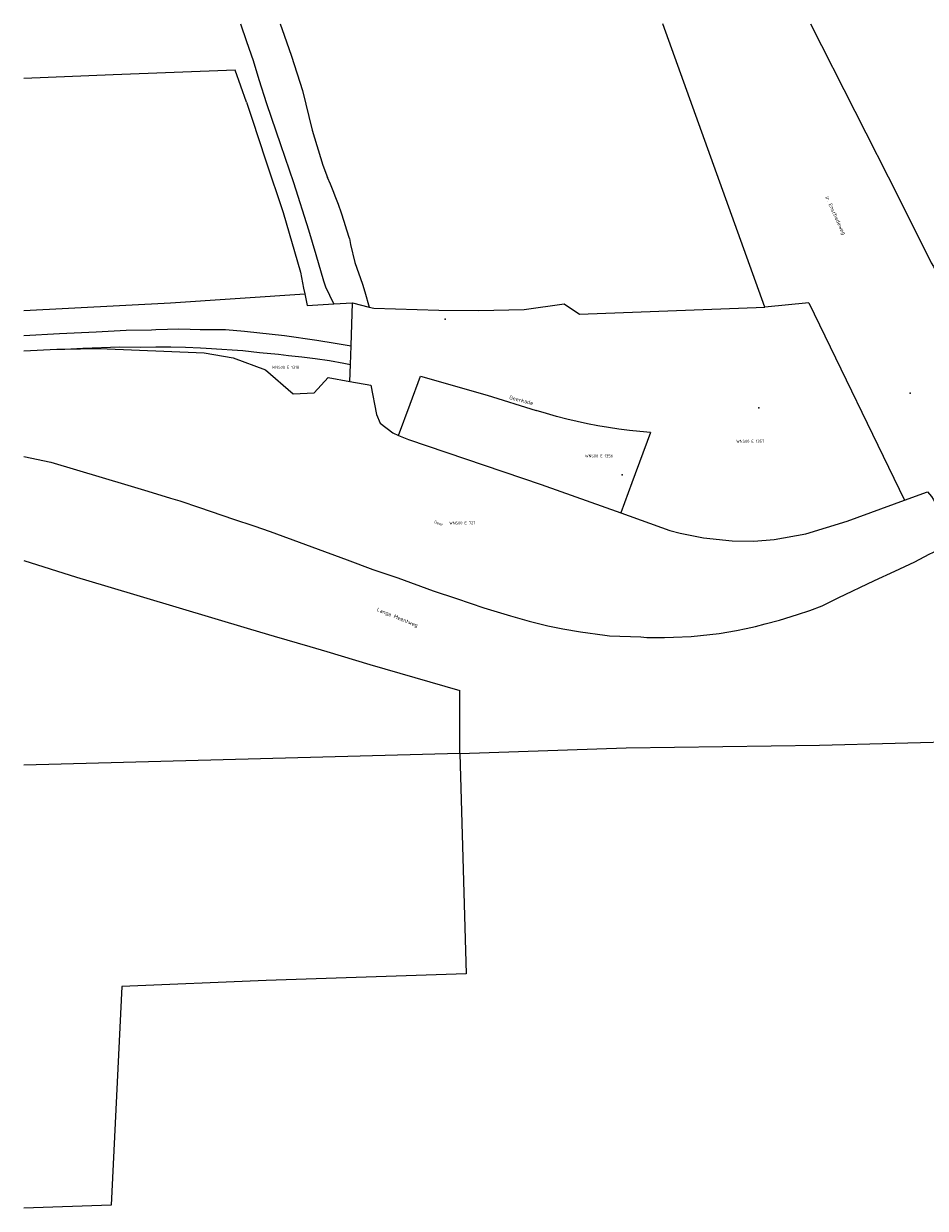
# Model space of a CAD drawing. Extents: x 122000 to 123017, y 463500 to 464011.
# Tile 1 of 13: x 122000 to 122282, y 463629 to 464000. Entities that reach past the tile are written whole.
import ezdxf
from ezdxf.enums import TextEntityAlignment as Align

# ---------------------------------------------------------------- set-up
doc = ezdxf.new("R2010")
doc.units = 0
doc.header["$LTSCALE"] = 4
doc.layers.get('0').update_dxf_attribs({"linetype": 'CONTINUOUS'})
for name, color, linetype in [('G01', 3, 'CONTINUOUS'), ('G04', 7, 'CONTINUOUS'), ('TEK-D01', 7, 'CONTINUOUS'), ('TEK-D06', 7, 'CONTINUOUS'), ('TEK-D07', 7, 'CONTINUOUS')]:
    doc.layers.add(name, color=color, linetype=linetype)
doc.styles.add('ISO', font='ISO')
doc.styles.get("Standard").update_dxf_attribs({"font": 'ISO'})
doc.styles.add('Watergangnaam', font='iso.shx', dxfattribs={"oblique": 13.5, "height": 1.25})

# ---------------------------------------------------------------- blocks, each defined once
blk = doc.blocks.new('PERC')
at = {"color": 0}
blk.add_point((50, 15), dxfattribs=at)
at = {"color": 0, "style": 'ISO'}
blk.add_attdef('PERC', (50.6, 15), '', height=0.9, dxfattribs=at)

msp = doc.modelspace()

# ---------------------------------------------------------------- linework, layer by layer
at = {"layer": 'G01'}
for points in [[(122067.81, 464000), (122069.704, 463994.409), (122071.773, 463988.523)], [(122080.163, 464000), (122081.479, 463996.393), (122083.791, 463989.794), (122087.147, 463979.09), (122090.218, 463966.656), (122093.515, 463955.773), (122094.973, 463951.909)], [(122231.765, 463911.325), (122199.933, 464000)], [(122246.051, 464000), (122273.836, 463945.335), (122283.813, 463925.2), (122284.489, 463924.044), (122286.735, 463919.604)], [(122071.773, 463988.523), (122073.545, 463982.516), (122075.923, 463975.083), (122080.307, 463962.181), (122084.386, 463950.35), (122089.023, 463935.543), (122091.344, 463927.812), (122093.728, 463919.604), (122094.397, 463917.642), (122096.937, 463912.474), (122097.017, 463912.342)], [(122069.634, 463975.456), (122066.184, 463985.469), (122027.939, 463984.054), (122000, 463982.887)], [(122069.634, 463975.456), (122071.434, 463970.168), (122075.579, 463957.443), (122081.122, 463940.973), (122086.562, 463922.238), (122087.52, 463917.302), (122087.89, 463915.468)], [(122098.431, 463943.411), (122097.656, 463945.571), (122096.821, 463947.708), (122095.926, 463949.822), (122094.973, 463951.909)], [(122101.846, 463932.767), (122101.087, 463935.457), (122100.264, 463938.129), (122099.379, 463940.781), (122098.431, 463943.411)], [(122101.846, 463932.767), (122102.217, 463930.981), (122103.569, 463925.329), (122105.943, 463918.492), (122106.675, 463916.173), (122108.088, 463911.359)], [(122000, 463910.26), (122045.95, 463912.685), (122087.89, 463915.468)], [(122087.89, 463915.468), (122088.619, 463911.853), (122097.017, 463912.342)], [(122097.017, 463912.342), (122102.803, 463912.661)], [(122102.383, 463899.213), (122102.803, 463912.661)], [(122102.803, 463912.661), (122108.088, 463911.359)], [(122108.088, 463911.359), (122109.55, 463910.999), (122129.857, 463910.437), (122142.268, 463910.319), (122156.56, 463910.571), (122169.048, 463912.372), (122173.772, 463909.124), (122231.765, 463911.325)], [(122245.575, 463912.677), (122231.765, 463911.325)], [(122245.575, 463912.677), (122275.415, 463850.953)], [(122000, 463902.478), (122011.219, 463903.139), (122022.712, 463903.632), (122032.068, 463904.11), (122039.925, 463904.281), (122041.357, 463904.352), (122044.927, 463904.474)], [(122044.927, 463904.474), (122048.499, 463904.516), (122052.071, 463904.478), (122055.169, 463904.381), (122063.136, 463904.302), (122069.104, 463903.779), (122081.602, 463902.431), (122091.644, 463901.032), (122097.444, 463900.115), (122102.383, 463899.213)], [(122102.201, 463893.373), (122102.383, 463899.213)], [(122000, 463897.624), (122010.347, 463898.202), (122012.848, 463898.238)], [(122012.848, 463898.238), (122018.47, 463898.507), (122030.118, 463898.88), (122036.662, 463898.864), (122041.323, 463898.921), (122045.984, 463898.899), (122050.644, 463898.796), (122055.301, 463898.613), (122057.061, 463898.524), (122061.941, 463898.216), (122065.223, 463897.995), (122068.485, 463897.766), (122073.782, 463897.146), (122079.675, 463896.649), (122082.766, 463896.253), (122086.986, 463895.824), (122091.169, 463895.295), (122095.643, 463894.612), (122100.095, 463893.817), (122102.201, 463893.373)], [(122012.848, 463898.238), (122017.73, 463898.309)], [(122017.73, 463898.309), (122020.67, 463898.386), (122023.61, 463898.411), (122056.406, 463897.065), (122065.488, 463895.441), (122075.652, 463891.744), (122084.233, 463884.191), (122090.846, 463884.482), (122095.214, 463889.364), (122102.037, 463888.106)], [(122102.037, 463888.106), (122102.201, 463893.373)], [(122102.037, 463888.106), (122108.524, 463886.91), (122110.335, 463877.729), (122111.452, 463875.076), (122115.42, 463872.019), (122117.247, 463871.219)], [(122117.247, 463871.219), (122120.878, 463880.999), (122124.124, 463889.744)], [(122124.124, 463889.744), (122144.966, 463883.772), (122160.283, 463879.003)], [(122196.044, 463872.157), (122192.737, 463872.422), (122189.436, 463872.76), (122186.143, 463873.169), (122182.861, 463873.65), (122179.589, 463874.203), (122176.33, 463874.827), (122173.086, 463875.522), (122169.857, 463876.287), (122166.646, 463877.123), (122163.454, 463878.028), (122160.283, 463879.003)], [(122117.247, 463871.219), (122120.296, 463869.884), (122161.856, 463855.888), (122186.705, 463847.004)], [(122196.044, 463872.157), (122190.189, 463856.387), (122186.705, 463847.004)], [(122186.705, 463847.004), (122202.071, 463841.512), (122205.315, 463840.61), (122212.614, 463839.149), (122221.529, 463838.241), (122228.359, 463838.172), (122234.664, 463838.691), (122244.605, 463840.445), (122257.576, 463844.425), (122275.415, 463850.953)], [(122275.415, 463850.953), (122282.67, 463853.609), (122283.281, 463852.86), (122283.869, 463852.092), (122284.429, 463851.314), (122284.983, 463850.381), (122285.552, 463849.457), (122287.819, 463843.828)], [(122000, 463832.13), (122016.541, 463826.855), (122025.254, 463824.231), (122070.909, 463810.586), (122078.368, 463808.431), (122089.528, 463805.167), (122094.839, 463803.652), (122108.267, 463799.569), (122136.443, 463791.427)], [(122136.43, 463771.74), (122136.443, 463791.427)], [(122136.43, 463771.74), (122188.37, 463773.51), (122248.918, 463774.28), (122296.181, 463775.537)], [(122136.43, 463771.74), (122138.35, 463702.79), (122075.85, 463700.66), (122030.69, 463698.83), (122027.36, 463630.46), (122000, 463629.45)], [(122136.43, 463771.74), (122000, 463768.045)]]:
    msp.add_lwpolyline(points, dxfattribs=at)
at = {"layer": 'G04'}
for points in [[(122000, 463864.657), (122008.529, 463862.794), (122032.521, 463855.622), (122038.786, 463853.816), (122045.949, 463851.539), (122048.813, 463850.723), (122054.962, 463848.618), (122065.588, 463845.053), (122071.976, 463842.89), (122077.05, 463841.136), (122101.173, 463832.296), (122109.174, 463829.31), (122116.995, 463826.679), (122128.041, 463822.64), (122135.324, 463820.185), (122143.92, 463817.322), (122152.276, 463814.755)], [(122231.847, 463812.237), (122236.423, 463813.399), (122242.006, 463815.224), (122245.808, 463816.44), (122249.727, 463817.956), (122254.769, 463820.432), (122266.042, 463825.869), (122272.392, 463828.771), (122278.681, 463831.672), (122283.13, 463834.025), (122285.859, 463835.354), (122289.403, 463837.479)], [(122152.276, 463814.755), (122158.076, 463813.15), (122163.91, 463811.673), (122168.562, 463810.69), (122174.166, 463809.774), (122181.736, 463808.691), (122183.167, 463808.522), (122192.994, 463808.169), (122194.901, 463808.003)], [(122203.177, 463808.116), (122208.773, 463808.272), (122217.459, 463809.223), (122222.93, 463810.212)], [(122222.93, 463810.212), (122225.918, 463810.817), (122228.891, 463811.492), (122231.847, 463812.237)], [(122194.901, 463808.003), (122197.66, 463807.961), (122200.42, 463807.999), (122203.177, 463808.116)]]:
    msp.add_lwpolyline(points, dxfattribs=at)

# ---------------------------------------------------------------- block references
at = {"layer": 'TEK-D01'}
ref = msp.add_blockref('PERC', (122081.859, 463892.536), dxfattribs=at)
ref.add_attrib('PERC', 'WNS00 E 1318', dxfattribs={"layer": '0', "color": 0, "height": 0.9, "style": 'ISO'}).set_placement((122081.859, 463892.536), align=Align.MIDDLE)
ref = msp.add_blockref('PERC', (122227.209, 463869.393), dxfattribs=at)
ref.add_attrib('PERC', 'WNS00 E 1357', dxfattribs={"layer": '0', "color": 0, "height": 0.9, "style": 'ISO'}).set_placement((122227.209, 463869.393), align=Align.MIDDLE)
ref = msp.add_blockref('PERC', (122179.934, 463864.803), dxfattribs=at)
ref.add_attrib('PERC', 'WNS00 E 1356', dxfattribs={"layer": '0', "color": 0, "height": 0.9, "style": 'ISO'}).set_placement((122179.934, 463864.803), align=Align.MIDDLE)
ref = msp.add_blockref('PERC', (122137.187, 463843.845), dxfattribs=at)
ref.add_attrib('PERC', 'WNS00 E 727', dxfattribs={"layer": '0', "color": 0, "height": 0.9, "style": 'ISO'}).set_placement((122137.187, 463843.845), align=Align.MIDDLE)

# ---------------------------------------------------------------- texts
at = {"layer": 'TEK-D06'}
for s, rotation, p in [('ir. Enschedeweg', 294.77114, (122250.279, 463945.573)), ('Geerkade', 345.46349, (122151.656, 463882.262)), ('Lange Meentweg', 337.84741, (122110.198, 463815.991))]:
    msp.add_text(s, height=1.2, rotation=rotation, dxfattribs=at).set_placement(p, align=Align.BOTTOM_LEFT)
at = {"layer": 'TEK-D07', "style": 'Watergangnaam'}
msp.add_text('Geer', height=0.9, rotation=340.49643, dxfattribs=at).set_placement((122128.181, 463843.557), align=Align.BOTTOM_LEFT)

doc.saveas('drawing.dxf')
